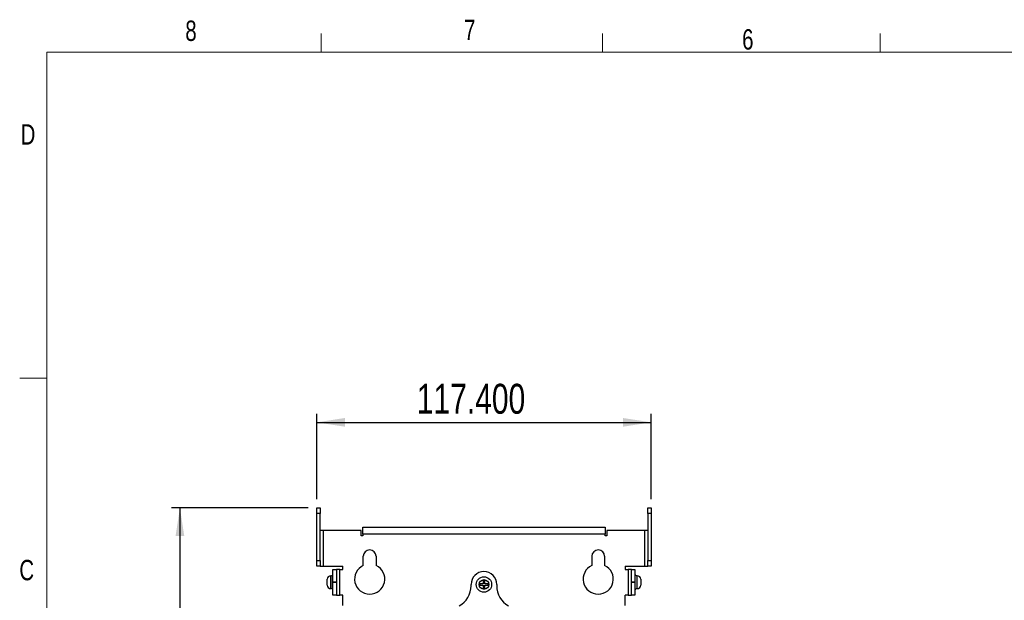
# Model space of a CAD drawing. Header units: millimetres. Extents: x 5 to 273, y 7 to 200.
# Tile 5 of 12: x 5 to 120, y 133 to 200. Entities that reach past the tile are written whole.
import ezdxf

# ---------------------------------------------------------------- set-up
doc = ezdxf.new("R2010")
doc.units = ezdxf.units.MM
doc.layers.add('FORMAT', color=7, linetype='Continuous')
doc.styles.add('SLDTEXTSTYLE0', font='TXT', dxfattribs={"width": 0.75})
doc.dimstyles.new('SLDDIMSTYLE0', dxfattribs={"dimtxt": 3.5, "dimasz": 3.302, "dimexe": 0, "dimexo": 0.0625, "dimgap": 0.875, "dimtad": 1, "dimdec": 3, "dimlfac": 3, "dimrnd": 1e-09, "dimzin": 4, "dimdsep": 46, "dimtxsty": 'SLDTEXTSTYLE0', "dimsah": 1, "dimcen": 0.09, "dimadec": 0, "dimazin": 1, "dimtfac": 1, "dimtdec": 3, "dimtofl": 0, "dimtmove": 0, "dimatfit": 3, "dimfxl": 0, "dimfrac": 2, "dimtolj": 1, "dimtzin": 12, "dimarcsym": 0})
doc.dimstyles.new('SLDDIMSTYLE1', dxfattribs={"dimtxt": 3.5, "dimasz": 3.302, "dimexe": 0, "dimexo": 0.0625, "dimgap": 0.875, "dimtad": 1, "dimdec": 1, "dimlfac": 3, "dimrnd": 1e-09, "dimzin": 12, "dimdsep": 46, "dimtxsty": 'SLDTEXTSTYLE0', "dimsah": 1, "dimcen": 0.09, "dimadec": 0, "dimazin": 3, "dimtfac": 1, "dimtofl": 0, "dimtmove": 0, "dimatfit": 3, "dimfxl": 0, "dimfrac": 2, "dimtolj": 1, "dimtzin": 12, "dimarcsym": 0})

# ---------------------------------------------------------------- blocks, each defined once
blk = doc.blocks.new('_D')
at = {"layer": 'FORMAT'}
for p, q in [((39.95, 144.37), (39.95, 154.37)), ((79.08, 144.37), (79.08, 154.37)), ((39.95, 153.37), (79.08, 153.37))]:
    blk.add_line(p, q, dxfattribs=at)
for points in [[(39.95, 153.37), (43.25, 152.86), (43.25, 153.88)], [(79.08, 153.37), (75.78, 153.88), (75.78, 152.86)]]:
    blk.add_solid(points, dxfattribs=at)
at = {"layer": 'FORMAT', "insert": (51.66, 157.88), "char_height": 3.5, "attachment_point": 1, "style": 'SLDTEXTSTYLE0'}
blk.add_mtext('117.400', dxfattribs=at)
blk = doc.blocks.new('_D_1')
at = {"layer": 'FORMAT'}
for p, q in [((38.95, 143.37), (22.95, 143.37)), ((23.95, 143.37), (23.95, 54.52)), ((52.33, 54.52), (22.95, 54.52))]:
    blk.add_line(p, q, dxfattribs=at)
for points in [[(23.95, 143.37), (23.44, 140.07), (24.46, 140.07)], [(23.95, 54.52), (24.46, 57.82), (23.44, 57.82)]]:
    blk.add_solid(points, dxfattribs=at)
at = {"layer": 'FORMAT', "insert": (19.44, 100), "char_height": 3.5, "attachment_point": 1, "rotation": 90, "style": 'SLDTEXTSTYLE0'}
blk.add_mtext('266.6', dxfattribs=at)

msp = doc.modelspace()

# ---------------------------------------------------------------- linework, layer by layer
at = {"color": 7, "linetype": 'Continuous', "lineweight": 18}
for p, q in [((40.4628, 196.675), (40.4628, 198.8289)), ((73.39504, 196.675), (73.39504, 198.8289)), ((105.8678, 196.675), (105.8678, 198.8289)), ((8.38015, 196.675), (270.00015, 196.675)), ((8.38015, 196.675), (8.38015, 9.95866)), ((8.38015, 158.54866), (5.20515, 158.54866))]:
    msp.add_line(p, q, dxfattribs=at)
at = {"color": 7, "linetype": 'Continuous', "lineweight": 25}
for p, q in [((39.95155, 143.37085), (40.35155, 143.37085)), ((39.95155, 142.70419), (39.95155, 143.37085)), ((40.35155, 143.37085), (40.35155, 142.70419)), ((78.68488, 143.37085), (79.08488, 143.37085)), ((78.68488, 142.70419), (78.68488, 143.37085)), ((79.08488, 143.37085), (79.08488, 142.70419)), ((40.35155, 142.70419), (39.95155, 142.70419)), ((39.95155, 137.20419), (39.95155, 142.70419)), ((40.35155, 137.20419), (40.35155, 142.70419)), ((79.08488, 142.70419), (78.68488, 142.70419)), ((78.68488, 142.70419), (78.68488, 137.20419)), ((79.08488, 142.70419), (79.08488, 137.20419)), ((40.75155, 140.70419), (40.35155, 140.70419)), ((40.75155, 136.53752), (40.75155, 140.70419)), ((45.15155, 140.70419), (40.75155, 140.70419)), ((45.15155, 140.11019), (45.15155, 140.70419)), ((45.35155, 140.31019), (45.35155, 141.11019)), ((45.35155, 141.11019), (73.68488, 141.11019)), ((73.68488, 141.11019), (73.68488, 140.31019)), ((73.88488, 140.70419), (73.88488, 140.11019)), ((78.28488, 140.70419), (73.88488, 140.70419)), ((78.68488, 140.70419), (78.28488, 140.70419)), ((78.28488, 140.70419), (78.28488, 136.53752)), ((45.35155, 140.11019), (45.15155, 140.11019)), ((45.35155, 140.31019), (45.35155, 140.11019)), ((73.68488, 140.31019), (45.35155, 140.31019)), ((73.68488, 140.11019), (73.68488, 140.31019)), ((73.88488, 140.11019), (73.68488, 140.11019)), ((39.95155, 137.20419), (40.35155, 137.20419)), ((39.95155, 136.53752), (39.95155, 137.20419)), ((40.35155, 137.20419), (40.35155, 136.53752)), ((45.40155, 136.64309), (45.40155, 137.71019)), ((46.90155, 137.71019), (46.90155, 136.64309)), ((72.13488, 137.71019), (72.13488, 136.64309)), ((73.63488, 137.71019), (73.63488, 136.64309)), ((78.68488, 137.20419), (79.08488, 137.20419)), ((78.68488, 136.53752), (78.68488, 137.20419)), ((79.08488, 137.20419), (79.08488, 136.53752)), ((40.35155, 136.53752), (39.95155, 136.53752)), ((40.35155, 136.53752), (40.75155, 136.53752)), ((40.75155, 136.53752), (43.01822, 136.53752)), ((41.85155, 136.17752), (42.25155, 136.17752)), ((41.85155, 134.67752), (41.85155, 136.17752)), ((42.25155, 136.17752), (42.25155, 134.67752)), ((42.65155, 136.17752), (42.25155, 136.17752)), ((42.65155, 133.17686), (42.65155, 136.17752)), ((42.65155, 136.17752), (43.01822, 136.17752)), ((43.01822, 136.17752), (43.01822, 136.53752)), ((76.01822, 136.53752), (78.28488, 136.53752)), ((76.01822, 136.53752), (76.01822, 136.17752)), ((76.01822, 136.17752), (76.38488, 136.17752)), ((76.38488, 136.17752), (76.38488, 133.17686)), ((76.78488, 136.17752), (76.38488, 136.17752)), ((76.78488, 136.17752), (77.18488, 136.17752)), ((76.78488, 134.67752), (76.78488, 136.17752)), ((77.18488, 136.17752), (77.18488, 134.67752)), ((78.28488, 136.53752), (78.68488, 136.53752)), ((79.08488, 136.53752), (78.68488, 136.53752)), ((41.18488, 134.67686), (41.18488, 135.02686)), ((41.61822, 135.42686), (41.58488, 135.42686)), ((59.60155, 134.91019), (59.43488, 134.91019)), ((59.43488, 134.91019), (59.43488, 134.49353)), ((59.60155, 134.49353), (59.60155, 134.91019)), ((77.45155, 135.42752), (77.41822, 135.42752)), ((77.85155, 135.02752), (77.85155, 134.32752)), ((41.18488, 134.32686), (41.18488, 134.67686)), ((41.58488, 133.92686), (41.61822, 133.92686)), ((42.25155, 134.67752), (41.85155, 134.67752)), ((41.85155, 134.67686), (41.85155, 134.67752)), ((41.85155, 134.67686), (42.25155, 134.67686)), ((41.85155, 133.17686), (41.85155, 134.67686)), ((42.25155, 134.67686), (42.25155, 134.67752)), ((42.25155, 134.67686), (42.25155, 133.17686)), ((58.01822, 134.24353), (58.01822, 134.41019)), ((59.43488, 134.49353), (59.01822, 134.49353)), ((59.01822, 134.49353), (59.01822, 134.32686)), ((59.01822, 134.32686), (59.43488, 134.32686)), ((59.43488, 134.32686), (59.43488, 133.91019)), ((59.43488, 133.91019), (59.60155, 133.91019)), ((60.01822, 134.49353), (59.60155, 134.49353)), ((59.60155, 133.91019), (59.60155, 134.32686)), ((59.60155, 134.32686), (60.01822, 134.32686)), ((60.01822, 134.32686), (60.01822, 134.49353)), ((61.01822, 134.41019), (61.01822, 134.24353)), ((77.18488, 134.67752), (76.78488, 134.67752)), ((76.78488, 134.67752), (76.78488, 134.67686)), ((76.78488, 133.17686), (76.78488, 134.67686)), ((76.78488, 134.67686), (77.18488, 134.67686)), ((77.18488, 134.67752), (77.18488, 134.67686)), ((77.18488, 134.67686), (77.18488, 133.17686)), ((77.41822, 133.92752), (77.45155, 133.92752)), ((42.25155, 133.17686), (41.85155, 133.17686)), ((42.25155, 133.17686), (42.65155, 133.17686)), ((43.01822, 133.17686), (42.65155, 133.17686)), ((43.01822, 131.94353), (43.01822, 133.17686)), ((76.38488, 133.17686), (76.01822, 133.17686)), ((76.01822, 131.94353), (76.01822, 133.17686)), ((76.38488, 133.17686), (76.78488, 133.17686)), ((77.18488, 133.17686), (76.78488, 133.17686))]:
    msp.add_line(p, q, dxfattribs=at)
at = {"color": 8, "linetype": 'Continuous', "lineweight": 25}
for p, q in [((41.58488, 135.42686), (41.58488, 134.67686)), ((41.61822, 133.92686), (41.61822, 135.42686)), ((77.41822, 135.42752), (77.41822, 134.67752)), ((77.45155, 133.92752), (77.45155, 135.42752)), ((41.58488, 134.67686), (41.58488, 133.92686)), ((77.41822, 134.67752), (77.41822, 133.92752))]:
    msp.add_line(p, q, dxfattribs=at)
at = {"color": 7, "linetype": 'Continuous', "lineweight": 25}
for radius in [0.9, 0.56667]:
    msp.add_circle((59.51822, 134.41019), radius, dxfattribs=at)
for centre, radius, start, end in [((46.15155, 137.71019), 0.75, 0, 180), ((72.88488, 137.71019), 0.75, 0, 180), ((46.15155, 135.04353), 1.76667, 115.1208101, 64.8791899), ((72.88488, 135.04353), 1.76667, 115.1208101, 64.8791899), ((41.58488, 135.02686), 0.4, 90, 180), ((41.61822, 135.66019), 0.23333, 270, 0), ((59.51822, 134.41019), 1.5, 0, 180), ((77.41822, 135.66085), 0.23333, 180, 270), ((77.45155, 135.02752), 0.4, 0, 90), ((41.58488, 134.32686), 0.4, 180, 270), ((41.61822, 133.69353), 0.23333, 0, 90), ((55.35155, 134.24353), 2.66667, 298.5909642, 0), ((63.68488, 134.24353), 2.66667, 180, 241.0449756), ((77.41822, 133.69419), 0.23333, 90, 180), ((77.45155, 134.32752), 0.4, 270, 0)]:
    msp.add_arc(centre, radius, start, end, dxfattribs=at)

# ---------------------------------------------------------------- texts
at = {"color": 7, "linetype": 'Continuous', "lineweight": 0, "char_height": 2.38125, "attachment_point": 1, "style": 'SLDTEXTSTYLE0'}
for s, insert in [('7', (57.19539, 200.45809)), ('8', (24.57994, 200.35716)), ('6', (89.72226, 199.34363)), ('D', (5.31597, 188.2307)), ('C', (5.16297, 137.28708))]:
    msp.add_mtext(s, dxfattribs=dict(at, insert=insert))

# ---------------------------------------------------------------- dimensions: what is measured, and where the dimension line sits
at = {"layer": 'FORMAT'}
dim = msp.add_linear_dim(base=(79.08488, 153.37085), p1=(39.95155, 143.37085), p2=(79.08488, 143.37085), dimstyle='SLDDIMSTYLE0', dxfattribs=at)
dim.commit()
dim.dimension.update_dxf_attribs({"geometry": '_D', "text_midpoint": (60.06401, 153.37085), "dimtype": 160})
dim = msp.add_linear_dim(base=(23.95155, 54.51586), p1=(39.95155, 143.37085), p2=(53.33488, 54.51586), angle=90, dimstyle='SLDDIMSTYLE1', dxfattribs=at)
dim.commit()
dim.dimension.update_dxf_attribs({"geometry": '_D_1', "text_midpoint": (23.95155, 105.8229), "dimtype": 160})

doc.saveas('drawing.dxf')
